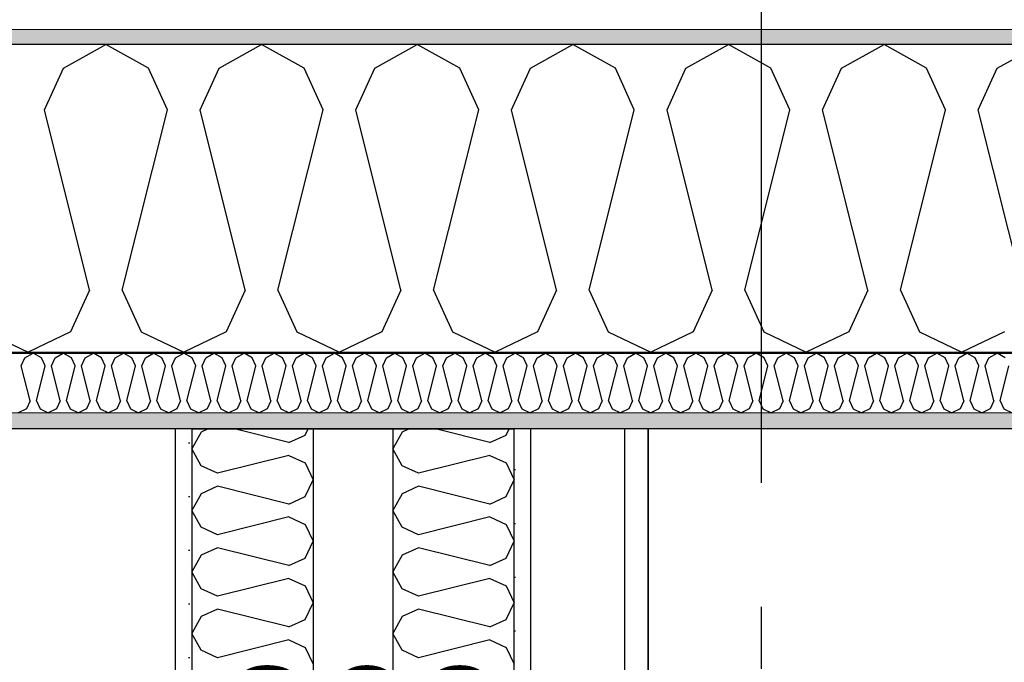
# Model space of a CAD drawing. Header units: millimetres. Extents: x -5000 to 341424, y -9235 to 550260.
# Tile 106 of 236: x 289288 to 290082, y 356192 to 356711. Entities that reach past the tile are written whole.
import ezdxf
from ezdxf.enums import TextEntityAlignment as Align

# ---------------------------------------------------------------- set-up
doc = ezdxf.new("R2010")
doc.units = ezdxf.units.MM
doc.header["$LTSCALE"] = 0.5
doc.header["$MEASUREMENT"] = 0
doc.linetypes.add('Akselinje', pattern=[1500, 1000, -200, 100, -200])
doc.linetypes.add('PLINE', pattern=[0])
for name, color, linetype in [('232- Ikke-bærende yttervegger (Skravur)(Nye konstruksjoner)', 7, 'Continuous'), ('232- Ikke-bærende yttervegger(Nye konstruksjoner)', 7, 'Continuous'), ('242- Ikke-bærende innervegger (Skravur)(Nye konstruksjoner)', 7, 'Continuous'), ('242- Ikke-bærende innervegger(Nye konstruksjoner)', 7, 'Continuous'), ('255- Gulvoverflate(Nye konstruksjoner)', 7, 'Continuous'), ('273- Kjøkkeninnredning(Nye konstruksjoner)', 7, 'Continuous'), ('82-- Modullinjer(Nye konstruksjoner)', 7, 'Continuous'), ('842-M___1_50 Målsetting bygning', 7, 'Continuous'), ('842-M___1_50 Målsetting bygning(Nye konstruksjoner)', 7, 'Continuous'), ('862- M___Nettoareal(Nye konstruksjoner)', 7, 'Continuous'), ('862- M___Nettoareal(Polylinje)(Nye konstruksjoner)', 7, 'Continuous'), ('862- M___Nettoareal(Tekst)(Nye konstruksjoner)', 7, 'Continuous')]:
    doc.layers.add(name, color=color, linetype=linetype)
doc.layers.add('235- Utvendig kledning og overflate(Nye konstruksjoner)', color=7, linetype='Continuous', lineweight=0)
doc.layers.add('236- Innvendig kledning og overflate(Nye konstruksjoner)', color=7, linetype='Continuous', lineweight=0)
doc.styles.add('GENERATED_STYLE_1', font='txt')
doc.styles.add('GENERATED_STYLE_3', font='arial.ttf')
doc.styles.add('GENERATED_STYLE_5', font='arial.ttf')
doc.dimstyles.new('GENERATED_STYLE__2', dxfattribs={"dimtxt": 100, "dimasz": 95, "dimexe": 0.18, "dimexo": 0.0625, "dimgap": 0, "dimtad": 1, "dimtih": 1, "dimtoh": 1, "dimdec": 0, "dimzin": 0, "dimdsep": 46, "dimtxsty": 'GENERATED_STYLE_3', "dimblk": 'ARROWHEAD_6', "dimblk1": 'ARROWHEAD_6', "dimblk2": 'ARROWHEAD_6', "dimcen": 0.09, "dimse1": 1, "dimse2": 1, "dimclrd": 256, "dimclre": 256, "dimclrt": 256, "dimadec": 1, "dimazin": 0, "dimtfac": 1, "dimtdec": 4, "dimtmove": 0, "dimatfit": 3, "dimfxl": 1, "dimtolj": 1, "dimtzin": 0, "dimarcsym": 0})
doc.dimstyles.new('GENERATED_STYLE__3', dxfattribs={"dimtxt": 100, "dimasz": 95, "dimexe": 0.18, "dimexo": 0.0625, "dimgap": 0, "dimtad": 1, "dimdec": 0, "dimzin": 0, "dimdsep": 46, "dimtxsty": 'GENERATED_STYLE_3', "dimblk": 'ARROWHEAD_6', "dimblk1": 'ARROWHEAD_6', "dimblk2": 'ARROWHEAD_6', "dimcen": 0.09, "dimse1": 1, "dimse2": 1, "dimclrd": 256, "dimclre": 256, "dimclrt": 256, "dimadec": 1, "dimazin": 0, "dimtfac": 1, "dimtdec": 4, "dimtmove": 2, "dimatfit": 3, "dimfxl": 1, "dimtolj": 1, "dimtzin": 0, "dimarcsym": 0})
doc.dimstyles.new('GENERATED_STYLE__4', dxfattribs={"dimtxt": 100, "dimasz": 95, "dimexe": 0.18, "dimexo": 0.0625, "dimgap": 0, "dimtad": 1, "dimdec": 0, "dimzin": 0, "dimdsep": 46, "dimtxsty": 'GENERATED_STYLE_3', "dimblk": 'ARROWHEAD_6', "dimblk1": 'ARROWHEAD_6', "dimblk2": 'ARROWHEAD_6', "dimcen": 0.09, "dimse1": 1, "dimse2": 1, "dimclrd": 256, "dimclre": 256, "dimclrt": 256, "dimadec": 1, "dimazin": 0, "dimtfac": 1, "dimtdec": 4, "dimtmove": 0, "dimatfit": 3, "dimfxl": 1, "dimtolj": 1, "dimtzin": 0, "dimarcsym": 0})
pattern_1 = [(0, (0, 0), (0, 43.30127), [0, -25]), (0, (12.5, 21.65), (0, 43.30127), [0, -25])]

# ---------------------------------------------------------------- blocks, each defined once
blk = doc.blocks.new('LEILIGHET 3__2', base_point=(292118.57, 348580.68))
at = {"layer": '862- M___Nettoareal(Polylinje)(Nye konstruksjoner)', "linetype": 'PLINE', "flags": 128}
blk.add_lwpolyline([(294391.01, 356380.68), (286261.01, 356380.68), (286261.01, 348080.68), (289576.01, 348080.68), (289576.01, 349780.68), (294391.01, 349780.68)], close=True, dxfattribs=at)
at = {"layer": '862- M___Nettoareal(Tekst)(Nye konstruksjoner)', "style": 'GENERATED_STYLE_1'}
for tag, p in [('DUMMY_861', (288325.62, 358508.01)), ('ROOM_NAME', (287588.44, 358458.19)), ('DUMMY_862', (287588.44, 358319.77))]:
    blk.add_attdef(tag, text='', height=100, dxfattribs=at).set_placement(p, align=Align.TOP_LEFT)
blk = doc.blocks.new('ENTRÉ__13', base_point=(287873.33, 355497.8))
at = {"layer": '862- M___Nettoareal(Polylinje)(Nye konstruksjoner)', "linetype": 'PLINE', "flags": 128}
blk.add_lwpolyline([(286372, 356380.68), (286372.01, 354380.68), (289414.01, 354380.68), (289414.01, 356380.68)], close=True, dxfattribs=at)
at = {"layer": '862- M___Nettoareal(Tekst)(Nye konstruksjoner)', "style": 'GENERATED_STYLE_1'}
for tag, p in [('DUMMY_861', (288077.21, 355686.03)), ('ROOM_NAME', (287669.46, 355665.65)), ('DUMMY_862', (287669.46, 355497.8))]:
    blk.add_attdef(tag, text='', height=100, dxfattribs=at).set_placement(p, align=Align.TOP_LEFT)
blk = doc.blocks.new('STUE__34', base_point=(290949.5, 355025.2))
at = {"layer": '862- M___Nettoareal(Polylinje)(Nye konstruksjoner)', "linetype": 'PLINE', "flags": 128}
blk.add_lwpolyline([(289700.01, 349780.68), (294305, 349780.68), (294305, 356380.68), (289700.01, 356380.68), (289700.01, 355490.68), (289700.01, 354480.68)], close=True, dxfattribs=at)
at = {"layer": '862- M___Nettoareal(Tekst)(Nye konstruksjoner)', "style": 'GENERATED_STYLE_1'}
for tag, p in [('DUMMY_861', (291186.24, 355213.44)), ('ROOM_NAME', (290712.76, 355163.62)), ('DUMMY_862', (290712.76, 355025.2))]:
    blk.add_attdef(tag, text='', height=100, dxfattribs=at).set_placement(p, align=Align.TOP_LEFT)
blk = doc.blocks.new('*X72')
at = {"layer": '232- Ikke-bærende yttervegger (Skravur)(Nye konstruksjoner)', "linetype": 'PLINE'}
for p, q in [((289292.59, 356437.95), (289299.22, 356441.65)), ((289305.85, 356437.95), (289299.22, 356441.65)), ((289316.87, 356437.95), (289323.5, 356441.65)), ((289330.13, 356437.95), (289323.5, 356441.65)), ((289341.15, 356437.95), (289347.78, 356441.65)), ((289354.41, 356437.95), (289347.78, 356441.65)), ((289365.43, 356437.95), (289372.06, 356441.65)), ((289378.7, 356437.95), (289372.06, 356441.65)), ((289389.71, 356437.95), (289396.35, 356441.65)), ((289402.98, 356437.95), (289396.35, 356441.65)), ((289414, 356437.95), (289420.63, 356441.65)), ((289427.26, 356437.95), (289420.63, 356441.65)), ((289438.28, 356437.95), (289444.91, 356441.65)), ((289451.54, 356437.95), (289444.91, 356441.65)), ((289462.56, 356437.95), (289469.19, 356441.65)), ((289475.82, 356437.95), (289469.19, 356441.65)), ((289486.84, 356437.95), (289493.47, 356441.65)), ((289500.1, 356437.95), (289493.47, 356441.65)), ((289511.12, 356437.95), (289517.75, 356441.65)), ((289524.38, 356437.95), (289517.75, 356441.65)), ((289535.4, 356437.95), (289542.03, 356441.65)), ((289548.66, 356437.95), (289542.03, 356441.65)), ((289559.68, 356437.95), (289566.31, 356441.65)), ((289572.95, 356437.95), (289566.31, 356441.65)), ((289583.96, 356437.95), (289590.6, 356441.65)), ((289597.23, 356437.95), (289590.6, 356441.65)), ((289608.25, 356437.95), (289614.88, 356441.65)), ((289621.51, 356437.95), (289614.88, 356441.65)), ((289632.53, 356437.95), (289639.16, 356441.65)), ((289645.79, 356437.95), (289639.16, 356441.65)), ((289656.81, 356437.95), (289663.44, 356441.65)), ((289670.07, 356437.95), (289663.44, 356441.65)), ((289681.09, 356437.95), (289687.72, 356441.65)), ((289694.35, 356437.95), (289687.72, 356441.65)), ((289705.37, 356437.95), (289712, 356441.65)), ((289718.63, 356437.95), (289712, 356441.65)), ((289729.65, 356437.95), (289736.28, 356441.65)), ((289742.91, 356437.95), (289736.28, 356441.65)), ((289753.93, 356437.95), (289760.56, 356441.65)), ((289767.2, 356437.95), (289760.56, 356441.65)), ((289778.22, 356437.95), (289784.85, 356441.65)), ((289791.48, 356437.95), (289784.85, 356441.65)), ((289802.5, 356437.95), (289809.13, 356441.65)), ((289815.76, 356437.95), (289809.13, 356441.65)), ((289826.78, 356437.95), (289833.41, 356441.65)), ((289840.04, 356437.95), (289833.41, 356441.65)), ((289851.06, 356437.95), (289857.69, 356441.65)), ((289864.32, 356437.95), (289857.69, 356441.65)), ((289875.34, 356437.95), (289881.97, 356441.65)), ((289888.6, 356437.95), (289881.97, 356441.65)), ((289899.62, 356437.95), (289906.25, 356441.65)), ((289912.88, 356437.95), (289906.25, 356441.65)), ((289923.9, 356437.95), (289930.53, 356441.65)), ((289937.16, 356437.95), (289930.53, 356441.65)), ((289948.18, 356437.95), (289954.81, 356441.65)), ((289961.45, 356437.95), (289954.81, 356441.65)), ((289972.47, 356437.95), (289979.1, 356441.65)), ((289985.73, 356437.95), (289979.1, 356441.65)), ((289996.75, 356437.95), (290003.38, 356441.65)), ((290010.01, 356437.95), (290003.38, 356441.65)), ((290021.03, 356437.95), (290027.66, 356441.65)), ((290034.29, 356437.95), (290027.66, 356441.65)), ((290045.31, 356437.95), (290051.94, 356441.65)), ((290058.57, 356437.95), (290051.94, 356441.65)), ((290069.59, 356437.95), (290076.22, 356441.65)), ((290082.85, 356437.95), (290076.22, 356441.65)), ((289289.63, 356431.45), (289292.59, 356437.95)), ((289296.67, 356403.29), (289289.63, 356431.45)), ((289301.77, 356403.29), (289308.81, 356431.45)), ((289308.81, 356431.45), (289305.85, 356437.95)), ((289313.91, 356431.45), (289316.87, 356437.95)), ((289320.95, 356403.29), (289313.91, 356431.45)), ((289326.05, 356403.29), (289333.09, 356431.45)), ((289333.09, 356431.45), (289330.13, 356437.95)), ((289338.19, 356431.45), (289341.15, 356437.95)), ((289345.23, 356403.29), (289338.19, 356431.45)), ((289350.33, 356403.29), (289357.37, 356431.45)), ((289357.37, 356431.45), (289354.41, 356437.95)), ((289362.47, 356431.45), (289365.43, 356437.95)), ((289369.51, 356403.29), (289362.47, 356431.45)), ((289374.62, 356403.29), (289381.65, 356431.45)), ((289381.65, 356431.45), (289378.7, 356437.95)), ((289386.76, 356431.45), (289389.71, 356437.95)), ((289393.79, 356403.29), (289386.76, 356431.45)), ((289398.9, 356403.29), (289405.94, 356431.45)), ((289405.94, 356431.45), (289402.98, 356437.95)), ((289411.04, 356431.45), (289414, 356437.95)), ((289418.08, 356403.29), (289411.04, 356431.45)), ((289423.18, 356403.29), (289430.22, 356431.45)), ((289430.22, 356431.45), (289427.26, 356437.95)), ((289435.32, 356431.45), (289438.28, 356437.95)), ((289442.36, 356403.29), (289435.32, 356431.45)), ((289447.46, 356403.29), (289454.5, 356431.45)), ((289454.5, 356431.45), (289451.54, 356437.95)), ((289459.6, 356431.45), (289462.56, 356437.95)), ((289466.64, 356403.29), (289459.6, 356431.45)), ((289471.74, 356403.29), (289478.78, 356431.45)), ((289478.78, 356431.45), (289475.82, 356437.95)), ((289483.88, 356431.45), (289486.84, 356437.95)), ((289490.92, 356403.29), (289483.88, 356431.45)), ((289496.02, 356403.29), (289503.06, 356431.45)), ((289503.06, 356431.45), (289500.1, 356437.95)), ((289508.16, 356431.45), (289511.12, 356437.95)), ((289515.2, 356403.29), (289508.16, 356431.45)), ((289520.3, 356403.29), (289527.34, 356431.45)), ((289527.34, 356431.45), (289524.38, 356437.95)), ((289532.44, 356431.45), (289535.4, 356437.95)), ((289539.48, 356403.29), (289532.44, 356431.45)), ((289544.58, 356403.29), (289551.62, 356431.45)), ((289551.62, 356431.45), (289548.66, 356437.95)), ((289556.72, 356431.45), (289559.68, 356437.95)), ((289563.76, 356403.29), (289556.72, 356431.45)), ((289568.87, 356403.29), (289575.9, 356431.45)), ((289575.9, 356431.45), (289572.95, 356437.95)), ((289581.01, 356431.45), (289583.96, 356437.95)), ((289588.05, 356403.29), (289581.01, 356431.45)), ((289593.15, 356403.29), (289600.19, 356431.45)), ((289600.19, 356431.45), (289597.23, 356437.95)), ((289605.29, 356431.45), (289608.25, 356437.95)), ((289612.33, 356403.29), (289605.29, 356431.45)), ((289617.43, 356403.29), (289624.47, 356431.45)), ((289624.47, 356431.45), (289621.51, 356437.95)), ((289629.57, 356431.45), (289632.53, 356437.95)), ((289636.61, 356403.29), (289629.57, 356431.45)), ((289641.71, 356403.29), (289648.75, 356431.45)), ((289648.75, 356431.45), (289645.79, 356437.95)), ((289653.85, 356431.45), (289656.81, 356437.95)), ((289660.89, 356403.29), (289653.85, 356431.45)), ((289665.99, 356403.29), (289673.03, 356431.45)), ((289673.03, 356431.45), (289670.07, 356437.95)), ((289678.13, 356431.45), (289681.09, 356437.95)), ((289685.17, 356403.29), (289678.13, 356431.45)), ((289690.27, 356403.29), (289697.31, 356431.45)), ((289697.31, 356431.45), (289694.35, 356437.95)), ((289702.41, 356431.45), (289705.37, 356437.95)), ((289709.45, 356403.29), (289702.41, 356431.45)), ((289714.55, 356403.29), (289721.59, 356431.45)), ((289721.59, 356431.45), (289718.63, 356437.95)), ((289726.69, 356431.45), (289729.65, 356437.95)), ((289733.73, 356403.29), (289726.69, 356431.45)), ((289738.83, 356403.29), (289745.87, 356431.45)), ((289745.87, 356431.45), (289742.91, 356437.95)), ((289750.97, 356431.45), (289753.93, 356437.95)), ((289758.01, 356403.29), (289750.97, 356431.45)), ((289763.12, 356403.29), (289770.15, 356431.45)), ((289770.15, 356431.45), (289767.2, 356437.95)), ((289775.26, 356431.45), (289778.22, 356437.95)), ((289782.3, 356403.29), (289775.26, 356431.45)), ((289787.4, 356403.29), (289794.44, 356431.45)), ((289794.44, 356431.45), (289791.48, 356437.95)), ((289799.54, 356431.45), (289802.5, 356437.95)), ((289806.58, 356403.29), (289799.54, 356431.45)), ((289811.68, 356403.29), (289818.72, 356431.45)), ((289818.72, 356431.45), (289815.76, 356437.95)), ((289823.82, 356431.45), (289826.78, 356437.95)), ((289830.86, 356403.29), (289823.82, 356431.45)), ((289835.96, 356403.29), (289843, 356431.45)), ((289843, 356431.45), (289840.04, 356437.95)), ((289848.1, 356431.45), (289851.06, 356437.95)), ((289855.14, 356403.29), (289848.1, 356431.45)), ((289860.24, 356403.29), (289867.28, 356431.45)), ((289867.28, 356431.45), (289864.32, 356437.95)), ((289872.38, 356431.45), (289875.34, 356437.95)), ((289879.42, 356403.29), (289872.38, 356431.45)), ((289884.52, 356403.29), (289891.56, 356431.45)), ((289891.56, 356431.45), (289888.6, 356437.95)), ((289896.66, 356431.45), (289899.62, 356437.95)), ((289903.7, 356403.29), (289896.66, 356431.45)), ((289908.8, 356403.29), (289915.84, 356431.45)), ((289915.84, 356431.45), (289912.88, 356437.95)), ((289920.94, 356431.45), (289923.9, 356437.95)), ((289927.98, 356403.29), (289920.94, 356431.45)), ((289933.08, 356403.29), (289940.12, 356431.45)), ((289940.12, 356431.45), (289937.16, 356437.95)), ((289945.22, 356431.45), (289948.18, 356437.95)), ((289952.26, 356403.29), (289945.22, 356431.45)), ((289957.37, 356403.29), (289964.4, 356431.45)), ((289964.4, 356431.45), (289961.45, 356437.95)), ((289969.51, 356431.45), (289972.47, 356437.95)), ((289976.55, 356403.29), (289969.51, 356431.45)), ((289981.65, 356403.29), (289988.69, 356431.45)), ((289988.69, 356431.45), (289985.73, 356437.95)), ((289993.79, 356431.45), (289996.75, 356437.95)), ((290000.83, 356403.29), (289993.79, 356431.45)), ((290005.93, 356403.29), (290012.97, 356431.45)), ((290012.97, 356431.45), (290010.01, 356437.95)), ((290018.07, 356431.45), (290021.03, 356437.95)), ((290025.11, 356403.29), (290018.07, 356431.45)), ((290030.21, 356403.29), (290037.25, 356431.45)), ((290037.25, 356431.45), (290034.29, 356437.95)), ((290042.35, 356431.45), (290045.31, 356437.95)), ((290049.39, 356403.29), (290042.35, 356431.45)), ((290054.49, 356403.29), (290061.53, 356431.45)), ((290061.53, 356431.45), (290058.57, 356437.95)), ((290066.63, 356431.45), (290069.59, 356437.95)), ((290073.67, 356403.29), (290066.63, 356431.45)), ((290078.77, 356403.29), (290085.81, 356431.45)), ((289296.67, 356403.29), (289293.71, 356396.79)), ((289301.77, 356403.29), (289304.73, 356396.79)), ((289320.95, 356403.29), (289317.99, 356396.79)), ((289326.05, 356403.29), (289329.01, 356396.79)), ((289345.23, 356403.29), (289342.27, 356396.79)), ((289350.33, 356403.29), (289353.29, 356396.79)), ((289369.51, 356403.29), (289366.55, 356396.79)), ((289374.62, 356403.29), (289377.57, 356396.79)), ((289393.79, 356403.29), (289390.84, 356396.79)), ((289398.9, 356403.29), (289401.86, 356396.79)), ((289418.08, 356403.29), (289415.12, 356396.79)), ((289423.18, 356403.29), (289426.14, 356396.79)), ((289442.36, 356403.29), (289439.4, 356396.79)), ((289447.46, 356403.29), (289450.42, 356396.79)), ((289466.64, 356403.29), (289463.68, 356396.79)), ((289471.74, 356403.29), (289474.7, 356396.79)), ((289490.92, 356403.29), (289487.96, 356396.79)), ((289496.02, 356403.29), (289498.98, 356396.79)), ((289515.2, 356403.29), (289512.24, 356396.79)), ((289520.3, 356403.29), (289523.26, 356396.79)), ((289539.48, 356403.29), (289536.52, 356396.79)), ((289544.58, 356403.29), (289547.54, 356396.79)), ((289563.76, 356403.29), (289560.8, 356396.79)), ((289568.87, 356403.29), (289571.82, 356396.79)), ((289588.05, 356403.29), (289585.09, 356396.79)), ((289593.15, 356403.29), (289596.11, 356396.79)), ((289612.33, 356403.29), (289609.37, 356396.79)), ((289617.43, 356403.29), (289620.39, 356396.79)), ((289636.61, 356403.29), (289633.65, 356396.79)), ((289641.71, 356403.29), (289644.67, 356396.79)), ((289660.89, 356403.29), (289657.93, 356396.79)), ((289665.99, 356403.29), (289668.95, 356396.79)), ((289685.17, 356403.29), (289682.21, 356396.79)), ((289690.27, 356403.29), (289693.23, 356396.79)), ((289709.45, 356403.29), (289706.49, 356396.79)), ((289714.55, 356403.29), (289717.51, 356396.79)), ((289733.73, 356403.29), (289730.77, 356396.79)), ((289738.83, 356403.29), (289741.79, 356396.79)), ((289758.01, 356403.29), (289755.06, 356396.79)), ((289763.12, 356403.29), (289766.07, 356396.79)), ((289782.3, 356403.29), (289779.34, 356396.79)), ((289787.4, 356403.29), (289790.36, 356396.79)), ((289806.58, 356403.29), (289803.62, 356396.79)), ((289811.68, 356403.29), (289814.64, 356396.79)), ((289830.86, 356403.29), (289827.9, 356396.79)), ((289835.96, 356403.29), (289838.92, 356396.79)), ((289855.14, 356403.29), (289852.18, 356396.79)), ((289860.24, 356403.29), (289863.2, 356396.79)), ((289879.42, 356403.29), (289876.46, 356396.79)), ((289884.52, 356403.29), (289887.48, 356396.79)), ((289903.7, 356403.29), (289900.74, 356396.79)), ((289908.8, 356403.29), (289911.76, 356396.79)), ((289927.98, 356403.29), (289925.02, 356396.79)), ((289933.08, 356403.29), (289936.04, 356396.79)), ((289952.26, 356403.29), (289949.31, 356396.79)), ((289957.37, 356403.29), (289960.32, 356396.79)), ((289976.55, 356403.29), (289973.59, 356396.79)), ((289981.65, 356403.29), (289984.61, 356396.79)), ((290000.83, 356403.29), (289997.87, 356396.79)), ((290005.93, 356403.29), (290008.89, 356396.79)), ((290025.11, 356403.29), (290022.15, 356396.79)), ((290030.21, 356403.29), (290033.17, 356396.79)), ((290049.39, 356403.29), (290046.43, 356396.79)), ((290054.49, 356403.29), (290057.45, 356396.79)), ((290073.67, 356403.29), (290070.71, 356396.79)), ((290078.77, 356403.29), (290081.73, 356396.79)), ((289293.71, 356396.79), (289287.08, 356393.65)), ((289304.73, 356396.79), (289311.36, 356393.65)), ((289317.99, 356396.79), (289311.36, 356393.65)), ((289329.01, 356396.79), (289335.64, 356393.65)), ((289342.27, 356396.79), (289335.64, 356393.65)), ((289353.29, 356396.79), (289359.92, 356393.65)), ((289366.55, 356396.79), (289359.92, 356393.65)), ((289377.57, 356396.79), (289384.2, 356393.65)), ((289390.84, 356396.79), (289384.2, 356393.65)), ((289401.86, 356396.79), (289408.49, 356393.65)), ((289415.12, 356396.79), (289408.49, 356393.65)), ((289426.14, 356396.79), (289432.77, 356393.65)), ((289439.4, 356396.79), (289432.77, 356393.65)), ((289450.42, 356396.79), (289457.05, 356393.65)), ((289463.68, 356396.79), (289457.05, 356393.65)), ((289474.7, 356396.79), (289481.33, 356393.65)), ((289487.96, 356396.79), (289481.33, 356393.65)), ((289498.98, 356396.79), (289505.61, 356393.65)), ((289512.24, 356396.79), (289505.61, 356393.65)), ((289523.26, 356396.79), (289529.89, 356393.65)), ((289536.52, 356396.79), (289529.89, 356393.65)), ((289547.54, 356396.79), (289554.17, 356393.65)), ((289560.8, 356396.79), (289554.17, 356393.65)), ((289571.82, 356396.79), (289578.46, 356393.65)), ((289585.09, 356396.79), (289578.46, 356393.65)), ((289596.11, 356396.79), (289602.74, 356393.65)), ((289609.37, 356396.79), (289602.74, 356393.65)), ((289620.39, 356396.79), (289627.02, 356393.65)), ((289633.65, 356396.79), (289627.02, 356393.65)), ((289644.67, 356396.79), (289651.3, 356393.65)), ((289657.93, 356396.79), (289651.3, 356393.65)), ((289668.95, 356396.79), (289675.58, 356393.65)), ((289682.21, 356396.79), (289675.58, 356393.65)), ((289693.23, 356396.79), (289699.86, 356393.65)), ((289706.49, 356396.79), (289699.86, 356393.65)), ((289717.51, 356396.79), (289724.14, 356393.65)), ((289730.77, 356396.79), (289724.14, 356393.65)), ((289741.79, 356396.79), (289748.42, 356393.65)), ((289755.06, 356396.79), (289748.42, 356393.65)), ((289766.07, 356396.79), (289772.71, 356393.65)), ((289779.34, 356396.79), (289772.71, 356393.65)), ((289790.36, 356396.79), (289796.99, 356393.65)), ((289803.62, 356396.79), (289796.99, 356393.65)), ((289814.64, 356396.79), (289821.27, 356393.65)), ((289827.9, 356396.79), (289821.27, 356393.65)), ((289838.92, 356396.79), (289845.55, 356393.65)), ((289852.18, 356396.79), (289845.55, 356393.65)), ((289863.2, 356396.79), (289869.83, 356393.65)), ((289876.46, 356396.79), (289869.83, 356393.65)), ((289887.48, 356396.79), (289894.11, 356393.65)), ((289900.74, 356396.79), (289894.11, 356393.65)), ((289911.76, 356396.79), (289918.39, 356393.65)), ((289925.02, 356396.79), (289918.39, 356393.65)), ((289936.04, 356396.79), (289942.67, 356393.65)), ((289949.31, 356396.79), (289942.67, 356393.65)), ((289960.32, 356396.79), (289966.96, 356393.65)), ((289973.59, 356396.79), (289966.96, 356393.65)), ((289984.61, 356396.79), (289991.24, 356393.65)), ((289997.87, 356396.79), (289991.24, 356393.65)), ((290008.89, 356396.79), (290015.52, 356393.65)), ((290022.15, 356396.79), (290015.52, 356393.65)), ((290033.17, 356396.79), (290039.8, 356393.65)), ((290046.43, 356396.79), (290039.8, 356393.65)), ((290057.45, 356396.79), (290064.08, 356393.65)), ((290070.71, 356396.79), (290064.08, 356393.65)), ((290081.73, 356396.79), (290088.36, 356393.65))]:
    blk.add_line(p, q, dxfattribs=at)
blk = doc.blocks.new('*X83')
at = {"layer": '232- Ikke-bærende yttervegger (Skravur)(Nye konstruksjoner)', "linetype": 'PLINE'}
for p, q in [((289323.64, 356671.53), (289357.9, 356690.65)), ((289392.16, 356671.53), (289357.9, 356690.65)), ((289449.09, 356671.53), (289483.35, 356690.65)), ((289517.61, 356671.53), (289483.35, 356690.65)), ((289574.55, 356671.53), (289608.81, 356690.65)), ((289643.07, 356671.53), (289608.81, 356690.65)), ((289700, 356671.53), (289734.26, 356690.65)), ((289768.52, 356671.53), (289734.26, 356690.65)), ((289825.45, 356671.53), (289859.71, 356690.65)), ((289893.97, 356671.53), (289859.71, 356690.65)), ((289950.91, 356671.53), (289985.17, 356690.65)), ((290019.43, 356671.53), (289985.17, 356690.65)), ((290076.36, 356671.53), (290110.62, 356690.65)), ((289308.35, 356637.93), (289323.64, 356671.53)), ((289407.45, 356637.93), (289392.16, 356671.53)), ((289433.81, 356637.93), (289449.09, 356671.53)), ((289532.9, 356637.93), (289517.61, 356671.53)), ((289559.26, 356637.93), (289574.55, 356671.53)), ((289658.35, 356637.93), (289643.07, 356671.53)), ((289684.71, 356637.93), (289700, 356671.53)), ((289783.81, 356637.93), (289768.52, 356671.53)), ((289810.17, 356637.93), (289825.45, 356671.53)), ((289909.26, 356637.93), (289893.97, 356671.53)), ((289935.62, 356637.93), (289950.91, 356671.53)), ((290034.71, 356637.93), (290019.43, 356671.53)), ((290061.07, 356637.93), (290076.36, 356671.53)), ((289344.72, 356492.46), (289308.35, 356637.93)), ((289371.08, 356492.46), (289407.45, 356637.93)), ((289470.17, 356492.46), (289433.81, 356637.93)), ((289496.53, 356492.46), (289532.9, 356637.93)), ((289595.63, 356492.46), (289559.26, 356637.93)), ((289621.99, 356492.46), (289658.35, 356637.93)), ((289721.08, 356492.46), (289684.71, 356637.93)), ((289747.44, 356492.46), (289783.81, 356637.93)), ((289846.53, 356492.46), (289810.17, 356637.93)), ((289872.89, 356492.46), (289909.26, 356637.93)), ((289971.99, 356492.46), (289935.62, 356637.93)), ((289998.35, 356492.46), (290034.71, 356637.93)), ((290097.44, 356492.46), (290061.07, 356637.93)), ((289344.72, 356492.46), (289329.43, 356458.86)), ((289371.08, 356492.46), (289386.37, 356458.86)), ((289470.17, 356492.46), (289454.89, 356458.86)), ((289496.53, 356492.46), (289511.82, 356458.86)), ((289595.63, 356492.46), (289580.34, 356458.86)), ((289621.99, 356492.46), (289637.27, 356458.86)), ((289721.08, 356492.46), (289705.79, 356458.86)), ((289747.44, 356492.46), (289762.73, 356458.86)), ((289846.53, 356492.46), (289831.25, 356458.86)), ((289872.89, 356492.46), (289888.18, 356458.86)), ((289971.99, 356492.46), (289956.7, 356458.86)), ((289998.35, 356492.46), (290013.63, 356458.86)), ((289260.91, 356458.86), (289295.17, 356442.65)), ((289329.43, 356458.86), (289295.17, 356442.65)), ((289386.37, 356458.86), (289420.63, 356442.65)), ((289454.89, 356458.86), (289420.63, 356442.65)), ((289511.82, 356458.86), (289546.08, 356442.65)), ((289580.34, 356458.86), (289546.08, 356442.65)), ((289637.27, 356458.86), (289671.53, 356442.65)), ((289705.79, 356458.86), (289671.53, 356442.65)), ((289762.73, 356458.86), (289796.99, 356442.65)), ((289831.25, 356458.86), (289796.99, 356442.65)), ((289888.18, 356458.86), (289922.44, 356442.65)), ((289956.7, 356458.86), (289922.44, 356442.65)), ((290013.63, 356458.86), (290047.89, 356442.65)), ((290082.15, 356458.86), (290047.89, 356442.65))]:
    blk.add_line(p, q, dxfattribs=at)
blk = doc.blocks.new('Standard grid marker[86]', base_point=(305734.77, 356690.65))
at = {"layer": '82-- Modullinjer(Nye konstruksjoner)', "linetype": 'Akselinje'}
blk.add_line((305534.77, 356690.65), (271734.77, 356690.65), dxfattribs=at)
at = {"layer": '82-- Modullinjer(Nye konstruksjoner)', "style": 'GENERATED_STYLE_5'}
for tag, p in [('AC_MarkerText_1_1', (271409.77, 356744.33)), ('AC_MarkerText_1_0', (305859.77, 356744.33))]:
    blk.add_attdef(tag, text='', height=100, rotation=360, dxfattribs=at).set_placement(p, align=Align.TOP_CENTER)
blk = doc.blocks.new('Standard grid marker[94]', base_point=(289886.01, 363787.13))
at = {"layer": '82-- Modullinjer(Nye konstruksjoner)', "linetype": 'Akselinje'}
blk.add_line((289886.01, 363587.13), (289886.01, 339987.13), dxfattribs=at)
at = {"layer": '82-- Modullinjer(Nye konstruksjoner)', "style": 'GENERATED_STYLE_5'}
for tag, p in [('AC_MarkerText_1_0', (289886.01, 363963.53)), ('AC_MarkerText_1_1', (289886.01, 339713.53))]:
    blk.add_attdef(tag, text='', height=100, rotation=360, dxfattribs=at).set_placement(p, align=Align.TOP_CENTER)
blk = doc.blocks.new('7.05.08 Cabinet for integrated fridge[163]', base_point=(289795, 355803.68))
at = {"layer": '273- Kjøkkeninnredning(Nye konstruksjoner)', "linetype": 'PLINE', "flags": 128}
blk.add_lwpolyline([(289795, 355803.68), (290394, 355803.68), (290394, 356380.68), (289795, 356380.68)], close=True, dxfattribs=at)
blk = doc.blocks.new('7.01.21 Cabinet Side[170]', base_point=(289776, 355803.68))
at = {"layer": '273- Kjøkkeninnredning(Nye konstruksjoner)', "linetype": 'PLINE'}
for p, q in [((289795, 356380.68), (289776, 356380.68)), ((289776, 356380.68), (289776, 355803.68)), ((289795, 355803.68), (289795, 356380.68))]:
    blk.add_line(p, q, dxfattribs=at)
blk = doc.blocks.new('*D665')
at = {"layer": '842-M___1_50 Målsetting bygning(Nye konstruksjoner)', "linetype": 'PLINE'}
for p, q in [((277511.01, 363296.07), (277511.01, 363483.57)), ((303141.01, 363296.07), (303141.01, 363483.57)), ((277561.01, 363439.82), (277461.01, 363339.82)), ((303191.01, 363439.82), (303091.01, 363339.82)), ((277436.01, 363389.82), (277511.01, 363389.82)), ((277511.01, 363389.82), (303141.01, 363389.82))]:
    blk.add_line(p, q, dxfattribs=at)
at = {"layer": '842-M___1_50 Målsetting bygning(Nye konstruksjoner)', "insert": (290116.27, 363409.82), "char_height": 100, "attachment_point": 7, "style": 'GENERATED_STYLE_3'}
blk.add_mtext('\\A1;{\\pql;\\fArial|b0|i0|c0|p0;\\W1.000000;25\xa0630}', dxfattribs=at)
blk = doc.blocks.new('ARROWHEAD_6')
at = {"linetype": 'Continuous'}
for p, q in [((-0.5, -0.5), (0.5, 0.5)), ((0, 0), (-1, 0))]:
    blk.add_line(p, q, dxfattribs=at)
blk = doc.blocks.new('*D721')
at = {"layer": '842-M___1_50 Målsetting bygning', "linetype": 'PLINE'}
for p, q in [((288666.76, 357738.6), (288666.76, 357926.1)), ((291150, 357738.6), (291150, 357926.1)), ((288716.76, 357882.35), (288616.76, 357782.35)), ((291200, 357882.35), (291100, 357782.35)), ((288666.76, 357832.35), (291150, 357832.35))]:
    blk.add_line(p, q, dxfattribs=at)
at = {"layer": '842-M___1_50 Målsetting bygning', "insert": (289736.78, 357852.35), "char_height": 100, "attachment_point": 7, "style": 'GENERATED_STYLE_3'}
blk.add_mtext('\\A1;{\\pql;\\fArial|b0|i0|c0|p0;\\W1.000000;2\xa0483}', dxfattribs=at)
blk = doc.blocks.new('*X1250')
at = {"layer": '242- Ikke-bærende innervegger (Skravur)(Nye konstruksjoner)', "linetype": 'PLINE'}
for p, q in [((289434.56, 356378.02), (289427.01, 356364.48)), ((289440.35, 356380.65), (289434.56, 356378.02)), ((289505.32, 356369.69), (289461.47, 356380.65)), ((289505.32, 356369.69), (289518.6, 356375.73)), ((289518.6, 356375.73), (289520.93, 356380.65)), ((289434.56, 356350.94), (289427.01, 356364.48)), ((289505.32, 356359.27), (289447.84, 356344.9)), ((289505.32, 356359.27), (289518.6, 356353.23)), ((289518.6, 356353.23), (289525.01, 356339.69)), ((289447.84, 356344.9), (289434.56, 356350.94)), ((289518.6, 356326.16), (289525.01, 356339.69)), ((289434.56, 356328.44), (289427.01, 356314.91)), ((289447.84, 356334.49), (289434.56, 356328.44)), ((289505.32, 356320.11), (289447.84, 356334.49)), ((289505.32, 356320.11), (289518.6, 356326.16)), ((289434.56, 356301.37), (289427.01, 356314.91)), ((289505.32, 356309.7), (289447.84, 356295.33)), ((289505.32, 356309.7), (289518.6, 356303.66)), ((289447.84, 356295.33), (289434.56, 356301.37)), ((289518.6, 356303.66), (289525.01, 356290.12)), ((289518.6, 356276.58), (289525.01, 356290.12)), ((289447.84, 356284.91), (289434.56, 356278.87)), ((289505.32, 356270.54), (289447.84, 356284.91)), ((289434.56, 356278.87), (289427.01, 356265.33)), ((289505.32, 356270.54), (289518.6, 356276.58)), ((289434.56, 356251.79), (289427.01, 356265.33)), ((289505.32, 356260.12), (289447.84, 356245.75)), ((289505.32, 356260.12), (289518.6, 356254.08)), ((289447.84, 356245.75), (289434.56, 356251.79)), ((289518.6, 356254.08), (289525.01, 356240.54)), ((289447.84, 356235.34), (289434.56, 356229.3)), ((289505.32, 356220.97), (289447.84, 356235.34)), ((289518.6, 356227.01), (289525.01, 356240.54)), ((289434.56, 356229.3), (289427.01, 356215.76)), ((289505.32, 356220.97), (289518.6, 356227.01)), ((289434.56, 356202.22), (289427.01, 356215.76)), ((289505.32, 356210.55), (289447.84, 356196.18)), ((289505.32, 356210.55), (289518.6, 356204.51)), ((289447.84, 356196.18), (289434.56, 356202.22)), ((289518.6, 356204.51), (289525.01, 356190.97))]:
    blk.add_line(p, q, dxfattribs=at)
blk = doc.blocks.new('*X1252')
at = {"layer": '242- Ikke-bærende innervegger (Skravur)(Nye konstruksjoner)', "linetype": 'PLINE'}
for p, q in [((289596.56, 356378.02), (289589.01, 356364.48)), ((289602.35, 356380.65), (289596.56, 356378.02)), ((289667.32, 356369.69), (289623.47, 356380.65)), ((289667.32, 356369.69), (289680.6, 356375.73)), ((289680.6, 356375.73), (289682.93, 356380.65)), ((289596.56, 356350.94), (289589.01, 356364.48)), ((289667.32, 356359.27), (289609.84, 356344.9)), ((289667.32, 356359.27), (289680.6, 356353.23)), ((289680.6, 356353.23), (289687.01, 356339.69)), ((289609.84, 356344.9), (289596.56, 356350.94)), ((289680.6, 356326.16), (289687.01, 356339.69)), ((289596.56, 356328.44), (289589.01, 356314.91)), ((289609.84, 356334.49), (289596.56, 356328.44)), ((289667.32, 356320.11), (289609.84, 356334.49)), ((289667.32, 356320.11), (289680.6, 356326.16)), ((289596.56, 356301.37), (289589.01, 356314.91)), ((289667.32, 356309.7), (289609.84, 356295.33)), ((289667.32, 356309.7), (289680.6, 356303.66)), ((289609.84, 356295.33), (289596.56, 356301.37)), ((289680.6, 356303.66), (289687.01, 356290.12)), ((289680.6, 356276.58), (289687.01, 356290.12)), ((289609.84, 356284.91), (289596.56, 356278.87)), ((289667.32, 356270.54), (289609.84, 356284.91)), ((289596.56, 356278.87), (289589.01, 356265.33)), ((289667.32, 356270.54), (289680.6, 356276.58)), ((289596.56, 356251.79), (289589.01, 356265.33)), ((289667.32, 356260.12), (289609.84, 356245.75)), ((289667.32, 356260.12), (289680.6, 356254.08)), ((289609.84, 356245.75), (289596.56, 356251.79)), ((289680.6, 356254.08), (289687.01, 356240.54)), ((289609.84, 356235.34), (289596.56, 356229.3)), ((289667.32, 356220.97), (289609.84, 356235.34)), ((289680.6, 356227.01), (289687.01, 356240.54)), ((289596.56, 356229.3), (289589.01, 356215.76)), ((289667.32, 356220.97), (289680.6, 356227.01)), ((289596.56, 356202.22), (289589.01, 356215.76)), ((289667.32, 356210.55), (289609.84, 356196.18)), ((289667.32, 356210.55), (289680.6, 356204.51)), ((289609.84, 356196.18), (289596.56, 356202.22)), ((289680.6, 356204.51), (289687.01, 356190.97))]:
    blk.add_line(p, q, dxfattribs=at)
blk = doc.blocks.new('*D1454')
at = {"layer": '842-M___1_50 Målsetting bygning(Nye konstruksjoner)', "linetype": 'PLINE'}
for p, q in [((288548.98, 356380.65), (288548.98, 356455.65)), ((288598.98, 356330.65), (288498.98, 356430.65)), ((288642.73, 356380.65), (288455.23, 356380.65)), ((288548.98, 354367.65), (288548.98, 356380.65)), ((288498.98, 354417.65), (288598.98, 354317.65)), ((288642.73, 354367.65), (288455.23, 354367.65))]:
    blk.add_line(p, q, dxfattribs=at)
at = {"layer": '842-M___1_50 Målsetting bygning(Nye konstruksjoner)', "insert": (288528.98, 355202.55), "char_height": 100, "attachment_point": 7, "rotation": 90, "style": 'GENERATED_STYLE_3'}
blk.add_mtext('\\A1;{\\pql;\\fArial|b0|i0|c0|p0;\\W1.000000;2\xa0013}', dxfattribs=at)
blk = doc.blocks.new('*D1456')
at = {"layer": '842-M___1_50 Målsetting bygning(Nye konstruksjoner)', "linetype": 'PLINE'}
for p, q in [((286359.01, 355955), (286359.01, 356142.5)), ((286409.01, 356098.75), (286309.01, 355998.75)), ((289477.01, 356098.74), (289377.01, 355998.74)), ((286261.01, 356048.75), (286359.01, 356048.75)), ((286359.01, 356048.75), (289427.01, 356048.74))]:
    blk.add_line(p, q, dxfattribs=at)
at = {"layer": '842-M___1_50 Målsetting bygning(Nye konstruksjoner)', "char_height": 100, "attachment_point": 7, "rotation": 359.99998, "style": 'GENERATED_STYLE_3'}
for s, insert in [('\\A1;{\\pql;\\fArial|b0|i0|c0|p0;\\W1.000000;98}', (286372.3, 356070.17)), ('\\A1;{\\pql;\\fArial|b0|i0|c0|p0;\\W1.000000;3\xa0068}', (287721.41, 356068.75))]:
    blk.add_mtext(s, dxfattribs=dict(at, insert=insert))
blk = doc.blocks.new('*D1457')
at = {"layer": '842-M___1_50 Målsetting bygning(Nye konstruksjoner)', "linetype": 'PLINE'}
for p, q in [((289427.01, 355954.99), (289427.01, 356142.49)), ((289687.01, 355954.99), (289687.01, 356142.49)), ((289477.01, 356098.74), (289377.01, 355998.74)), ((289637.01, 355998.74), (289737.01, 356098.74)), ((286359.01, 356048.75), (289427.01, 356048.74)), ((289427.01, 356048.74), (289687.01, 356048.74)), ((289687.01, 356048.74), (289762.01, 356048.74))]:
    blk.add_line(p, q, dxfattribs=at)
at = {"layer": '842-M___1_50 Målsetting bygning(Nye konstruksjoner)', "insert": (289448.76, 356087.32), "char_height": 100, "attachment_point": 7, "rotation": 359.99998, "style": 'GENERATED_STYLE_3'}
blk.add_mtext('\\A1;{\\pql;\\fArial|b0|i0|c0|p0;\\W1.000000;260}', dxfattribs=at)

msp = doc.modelspace()

# ---------------------------------------------------------------- hatches: boundary and pattern name
at = {"layer": '232- Ikke-bærende yttervegger (Skravur)(Nye konstruksjoner)', "linetype": 'Continuous'}
h = msp.add_hatch(dxfattribs=at)
h.set_pattern_fill('Prikker_tett', color=256, style=0, pattern_type=2)
h.set_pattern_definition(pattern_1)
h.paths.add_polyline_path([(288666.76, 356690.65), (291150, 356690.65), (291150, 356702.65), (288666.76, 356702.65)])
msp.add_hatch(color=256, dxfattribs=at).paths.add_polyline_path([(291150, 356442.65), (288666.76, 356442.65), (288666.76, 356441.65), (291150, 356441.65)])
h = msp.add_hatch(dxfattribs=at)
h.set_pattern_fill('Prikker_tett', color=256, style=0, pattern_type=2)
h.set_pattern_definition(pattern_1)
h.paths.add_polyline_path([(288666.76, 356393.65), (288666.76, 356380.65), (291150, 356380.65), (291150, 356393.65)])
at = {"layer": '242- Ikke-bærende innervegger (Skravur)(Nye konstruksjoner)', "linetype": 'Continuous'}
h = msp.add_hatch(dxfattribs=at)
h.set_pattern_fill('Prikker_tett', color=256, style=0, pattern_type=2)
h.set_pattern_definition(pattern_1)
h.paths.add_polyline_path([(289414.01, 356380.65), (289414.01, 355477.26), (289427.01, 355477.26), (289427.01, 356380.65)])
h = msp.add_hatch(dxfattribs=at)
h.set_pattern_fill('Prikker_tett', color=256, style=0, pattern_type=2)
h.set_pattern_definition(pattern_1)
h.paths.add_polyline_path([(289687.01, 355477.26), (289700.01, 355477.26), (289700.01, 356380.65), (289687.01, 356380.65)])

# ---------------------------------------------------------------- linework, layer by layer
at = {"layer": '232- Ikke-bærende yttervegger(Nye konstruksjoner)', "linetype": 'PLINE'}
for p, q in [((291150, 356690.65), (288666.76, 356690.65)), ((288666.76, 356442.65), (291150, 356442.65)), ((288666.76, 356441.65), (291150, 356441.65))]:
    msp.add_line(p, q, dxfattribs=at)
at = {"layer": '235- Utvendig kledning og overflate(Nye konstruksjoner)', "linetype": 'PLINE'}
msp.add_line((291150, 356702.65), (288666.76, 356702.65), dxfattribs=at)
at = {"layer": '236- Innvendig kledning og overflate(Nye konstruksjoner)', "linetype": 'PLINE'}
msp.add_line((288666.76, 356393.65), (291150, 356393.65), dxfattribs=at)
at = {"layer": '236- Innvendig kledning og overflate(Nye konstruksjoner)', "linetype": 'PLINE', "flags": 128}
for points in [[(288666.76, 356380.65), (291150, 356380.65)], [(289414.01, 356380.65), (289427.01, 356380.65)], [(289414.01, 356380.65), (289414.01, 355477.26)], [(289687.01, 356380.65), (289700.01, 356380.65)], [(289700.01, 355477.26), (289700.01, 356380.65)]]:
    msp.add_lwpolyline(points, dxfattribs=at)
at = {"layer": '242- Ikke-bærende innervegger(Nye konstruksjoner)', "linetype": 'PLINE'}
for p, q in [((289427.01, 356380.65), (289427.01, 355477.26)), ((289525.01, 356380.65), (289525.01, 355477.26)), ((289589.01, 356380.65), (289589.01, 355477.26)), ((289687.01, 355477.26), (289687.01, 356380.65))]:
    msp.add_line(p, q, dxfattribs=at)
at = {"layer": '242- Ikke-bærende innervegger(Nye konstruksjoner)', "linetype": 'PLINE', "flags": 128}
for points in [[(289427.01, 356380.65), (289525.01, 356380.65)], [(289525.01, 356380.65), (289589.01, 356380.65)], [(289589.01, 356380.65), (289687.01, 356380.65)]]:
    msp.add_lwpolyline(points, dxfattribs=at)
at = {"layer": '255- Gulvoverflate(Nye konstruksjoner)', "linetype": 'PLINE', "flags": 128}
msp.add_lwpolyline([(277601.01, 349570.68), (277601.01, 347770.68), (281536.01, 347770.68), (281536.01, 349470.68), (285893.01, 349470.68), (285893.01, 347770.68), (289886.01, 347770.68), (289886.01, 349470.68), (294243.01, 349470.68), (294243.01, 347770.68), (298236.01, 347770.68), (298236.01, 349470.68), (303051.01, 349470.68), (303051.01, 356690.65), (277601.01, 356690.65), (277601.01, 354890.65)], close=True, dxfattribs=at)

# ---------------------------------------------------------------- block references
at = {"layer": '232- Ikke-bærende yttervegger(Nye konstruksjoner)'}
for name in ['*X83', '*X72']:
    msp.add_blockref(name, (0, 0), dxfattribs=at)
at = {"layer": '242- Ikke-bærende innervegger(Nye konstruksjoner)'}
for name in ['*X1250', '*X1252']:
    msp.add_blockref(name, (0, 0), dxfattribs=at)
at = {"layer": '273- Kjøkkeninnredning(Nye konstruksjoner)', "linetype": 'PLINE'}
for name, p in [('7.01.21 Cabinet Side[170]', (289776, 355803.68)), ('7.05.08 Cabinet for integrated fridge[163]', (289795, 355803.68))]:
    msp.add_blockref(name, p, dxfattribs=at)
at = {"layer": '82-- Modullinjer(Nye konstruksjoner)', "linetype": 'PLINE'}
for name, p in [('Standard grid marker[94]', (289886.01, 363787.13)), ('Standard grid marker[86]', (305734.77, 356690.65))]:
    msp.add_blockref(name, p, dxfattribs=at)
at = {"layer": '862- M___Nettoareal(Nye konstruksjoner)', "linetype": 'Continuous'}
for name, p in [('LEILIGHET 3__2', (292118.57, 348580.68)), ('ENTRÉ__13', (287873.33, 355497.8)), ('STUE__34', (290949.5, 355025.2))]:
    msp.add_blockref(name, p, dxfattribs=at)

# ---------------------------------------------------------------- dimensions: what is measured, and where the dimension line sits
at = {"layer": '842-M___1_50 Målsetting bygning', "linetype": 'Continuous'}
dim = msp.add_linear_dim(base=(291150, 357832.35), p1=(288666.76, 356380.65), p2=(291150, 356380.65), dimstyle='GENERATED_STYLE__2', dxfattribs=at)
dim.commit()
dim.dimension.update_dxf_attribs({"geometry": '*D721', "text_midpoint": (289908.33, 357902.35), "dimtype": 160})
at = {"layer": '842-M___1_50 Målsetting bygning(Nye konstruksjoner)', "linetype": 'Continuous'}
dim = msp.add_linear_dim(base=(303141.01, 363389.82), p1=(277511.01, 356516.93), p2=(303141.01, 356516.93), dimstyle='GENERATED_STYLE__2', dxfattribs=at)
dim.commit()
dim.dimension.update_dxf_attribs({"geometry": '*D665', "text_midpoint": (290325.87, 363459.82), "dimtype": 160})
for base, p1, p2, angle, dimstyle, picture, middle, turn in [((288548.98, 356380.65), (289589.01, 354367.65), (289700.01, 356380.65), 90, 'GENERATED_STYLE__4', '*D1454', (288478.98, 355374.1), 90), ((289427.01, 356048.74), (286359, 353822.15), (289427.01, 356380.65), 359.99998, 'GENERATED_STYLE__4', '*D1456', (287892.95, 356118.74), 359.99998), ((289687.01, 356048.74), (289427.01, 356380.65), (289687, 352074.16), 359.99998, 'GENERATED_STYLE__3', '*D1457', (289562.91, 356137.32), 359.99998)]:
    dim = msp.add_linear_dim(base=base, p1=p1, p2=p2, angle=angle, dimstyle=dimstyle, dxfattribs=at)
    dim.commit()
    dim.dimension.update_dxf_attribs({"geometry": picture, "text_midpoint": middle, "dimtype": 160, "text_rotation": turn})

doc.saveas('drawing.dxf')
